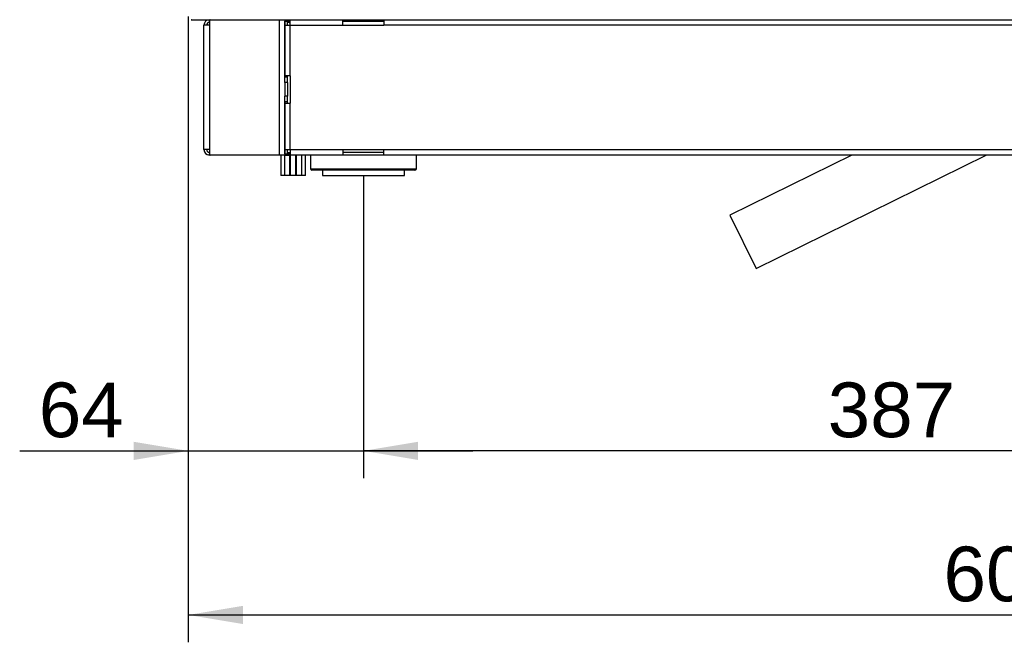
# Model space of a CAD drawing. Header units: millimetres. Extents: x -40 to 419, y 0 to 295.
# Tile 40 of 72: x 185 to 239, y 146 to 180. Entities that reach past the tile are written whole.
import ezdxf
from ezdxf.enums import TextEntityAlignment as Align

# ---------------------------------------------------------------- set-up
doc = ezdxf.new("R2010")
doc.units = ezdxf.units.MM
doc.layers.add('BW4_CTMPLUS_RL', color=7, linetype='Continuous')
doc.layers.add('Standard', color=7, linetype='Continuous')
doc.styles.add('SEACAD_Arial', font='arial.ttf')
doc.dimstyles.new('ISO_(mm)', dxfattribs={"dimtxt": 3, "dimasz": 3, "dimexe": 1.5, "dimexo": 0, "dimgap": 0.75, "dimtad": 1, "dimdec": 0, "dimlfac": 6.666667, "dimtxsty": 'SEACAD_Arial', "dimblk1": '_SE_FILLED', "dimblk2": '_SE_FILLED', "dimsah": 1, "dimcen": 1.5, "dimadec": 0, "dimazin": 0, "dimtfac": 0.5, "dimtmove": 0, "dimatfit": 3, "dimfxl": 1, "dimarcsym": 0})

# ---------------------------------------------------------------- blocks, each defined once
blk = doc.blocks.new('SE1')
at = {"layer": 'BW4_CTMPLUS_RL', "color": 7, "linetype": 'Continuous'}
for p, q in [((194.716, 180.427), (194.701, 180.427)), ((194.716, 180.427), (264.841, 180.427)), ((195.381, 173.302), (195.381, 180.127)), ((195.681, 180.127), (195.381, 180.127)), ((195.681, 180.352), (195.681, 180.427)), ((195.681, 180.352), (195.681, 180.127)), ((195.681, 180.127), (195.681, 173.302)), ((199.521, 173.002), (199.521, 180.427)), ((199.821, 180.427), (199.821, 177.277)), ((199.821, 180.352), (199.971, 180.352)), ((199.821, 180.127), (199.821, 180.352)), ((199.821, 177.352), (199.821, 180.127)), ((199.821, 180.127), (200.121, 180.127)), ((199.971, 180.352), (199.971, 180.427)), ((199.971, 180.127), (199.971, 180.352)), ((199.986, 180.277), (199.971, 180.277)), ((199.986, 180.427), (199.986, 180.277)), ((200.061, 180.277), (199.986, 180.277)), ((200.061, 180.427), (200.061, 180.277)), ((200.061, 180.277), (200.121, 180.277)), ((200.121, 180.127), (200.121, 180.427)), ((200.121, 177.352), (200.121, 180.127)), ((200.121, 180.127), (203.011, 180.127)), ((203.011, 180.127), (203.011, 180.426)), ((203.011, 180.35), (205.261, 180.35)), ((203.011, 180.127), (205.261, 180.127)), ((205.261, 180.426), (205.261, 180.127)), ((261.016, 180.127), (205.261, 180.127)), ((199.821, 177.277), (199.821, 177.352)), ((200.121, 177.352), (199.821, 177.352)), ((199.971, 177.277), (199.821, 177.277)), ((199.821, 176.977), (199.821, 177.277)), ((199.971, 177.277), (199.971, 177.352)), ((199.971, 176.977), (199.971, 177.277)), ((200.121, 177.352), (200.121, 175.852)), ((199.821, 176.977), (199.821, 176.227)), ((199.971, 176.977), (199.821, 176.977)), ((199.971, 176.977), (199.971, 176.227)), ((199.821, 175.927), (199.821, 176.227)), ((199.971, 176.227), (199.821, 176.227)), ((199.971, 175.927), (199.971, 176.227)), ((199.971, 175.927), (199.821, 175.927)), ((199.821, 175.852), (199.821, 175.927)), ((199.821, 175.927), (199.821, 173.002)), ((199.821, 175.852), (200.121, 175.852)), ((199.821, 173.302), (199.821, 175.852)), ((199.971, 175.852), (199.971, 175.927)), ((200.121, 173.302), (200.121, 175.852)), ((195.681, 173.302), (195.381, 173.302)), ((195.681, 173.302), (195.681, 173.077)), ((195.681, 173.002), (195.681, 173.077)), ((195.756, 173.002), (195.681, 173.002)), ((199.521, 173.002), (195.756, 173.002)), ((199.821, 173.002), (199.521, 173.002)), ((199.592, 173.002), (199.592, 171.877)), ((199.794, 173.002), (199.794, 171.877)), ((199.821, 173.302), (200.121, 173.302)), ((199.821, 173.077), (199.821, 173.302)), ((199.821, 173.077), (199.971, 173.077)), ((199.821, 173.002), (199.971, 173.002)), ((199.971, 173.077), (199.971, 173.302)), ((199.986, 173.077), (199.971, 173.077)), ((199.971, 173.002), (199.971, 173.077)), ((199.986, 173.152), (199.986, 173.002)), ((199.986, 173.152), (200.061, 173.152)), ((199.986, 173.002), (200.061, 173.002)), ((200.061, 173.152), (200.121, 173.152)), ((200.061, 173.152), (200.061, 173.002)), ((200.061, 173.002), (200.121, 173.002)), ((200.094, 171.877), (200.094, 173.002)), ((200.121, 173.302), (203.011, 173.302)), ((200.121, 173.302), (200.121, 173.002)), ((200.121, 173.002), (200.121, 171.877)), ((203.011, 173.002), (200.121, 173.002)), ((200.421, 171.877), (200.421, 173.002)), ((200.448, 173.002), (200.448, 171.877)), ((200.748, 171.877), (200.748, 173.002)), ((200.95, 171.877), (200.95, 173.002)), ((201.221, 173.002), (201.234, 172.25)), ((203.011, 173.302), (205.261, 173.302)), ((203.011, 173.302), (203.011, 173.002)), ((205.261, 173.152), (203.011, 173.152)), ((205.261, 173.002), (203.011, 173.002)), ((205.261, 173.302), (261.016, 173.302)), ((205.261, 173.002), (205.261, 173.302)), ((261.016, 173.002), (205.261, 173.002)), ((207.039, 172.25), (207.052, 173.002)), ((230.945, 173.002), (224.246, 169.705)), ((225.683, 166.785), (238.318, 173.002)), ((199.794, 171.877), (199.592, 171.877)), ((200.094, 171.877), (199.794, 171.877)), ((200.421, 171.877), (200.121, 171.877)), ((200.748, 171.877), (200.448, 171.877)), ((200.95, 171.877), (200.748, 171.877)), ((201.234, 172.25), (207.039, 172.25)), ((206.964, 172.177), (201.309, 172.177)), ((201.886, 172.177), (201.886, 171.877)), ((201.886, 171.877), (206.386, 171.877)), ((206.386, 171.877), (206.386, 172.177)), ((224.246, 169.705), (225.683, 166.785))]:
    blk.add_line(p, q, dxfattribs=at)
for centre, radius, start, end in [((194.701, 180.607), 0.18, 265.2198, 270), ((194.716, 180.607), 0.18, 265.2198, 270), ((195.681, 180.127), 0.3, 90, 180), ((195.681, 180.127), 0.15, 90, 180), ((195.756, 180.352), 0.075, 90, 180), ((195.681, 173.302), 0.3, 180, 270), ((195.681, 173.302), 0.15, 180, 270), ((195.756, 173.077), 0.075, 180, 270), ((201.309, 172.252), 0.075, 181, 270), ((206.964, 172.252), 0.075, 270, 359)]:
    blk.add_arc(centre, radius, start, end, dxfattribs=at)
blk = doc.blocks.new('DMBLK68')
at = {"layer": 'Standard', "linetype": 'Continuous'}
for points in [[(191.521, 156.277), (194.521, 156.777), (191.521, 157.277)], [(207.136, 156.277), (207.136, 157.277), (204.136, 156.777)]]:
    blk.add_hatch(color=7, dxfattribs=at).paths.add_polyline_path(points)
at = {"layer": 'Standard', "color": 7, "linetype": 'Continuous'}
for p, q in [((194.521, 180.607), (194.521, 155.277)), ((204.136, 171.877), (204.136, 155.277)), ((185.266, 156.777), (210.136, 156.777))]:
    blk.add_line(p, q, dxfattribs=at)
at = {"layer": 'Standard', "color": 7, "linetype": 'Continuous', "style": 'SEACAD_Arial'}
blk.add_text('64', height=3, dxfattribs=at).set_placement((186.316, 160.527), align=Align.TOP_LEFT)
blk = doc.blocks.new('_SE_FILLED')
at = {"color": 0}
blk.add_line((0, 0), (-1, 0), dxfattribs=at)
blk.add_solid([(0, 0), (-1, -0.1665), (-1, 0.1665), (0, 0)], dxfattribs=at)
blk = doc.blocks.new('DMBLK69')
at = {"layer": 'Standard', "linetype": 'Continuous'}
for points in [[(207.136, 156.277), (207.136, 157.277), (204.136, 156.777)], [(259.141, 156.277), (262.141, 156.777), (259.141, 157.277)]]:
    blk.add_hatch(color=7, dxfattribs=at).paths.add_polyline_path(points)
at = {"layer": 'Standard', "color": 7, "linetype": 'Continuous'}
for p, q in [((204.136, 171.877), (204.136, 155.277)), ((262.141, 171.877), (262.141, 155.277)), ((262.141, 156.777), (204.136, 156.777))]:
    blk.add_line(p, q, dxfattribs=at)
at = {"layer": 'Standard', "color": 7, "linetype": 'Continuous', "style": 'SEACAD_Arial'}
blk.add_text('387', height=3, dxfattribs=at).set_placement((229.617, 160.527), align=Align.TOP_LEFT)
blk = doc.blocks.new('DMBLK70')
at = {"layer": 'Standard', "linetype": 'Continuous'}
for points in [[(197.521, 147.277), (197.521, 148.277), (194.521, 147.777)], [(281.468, 147.277), (284.468, 147.777), (281.468, 148.277)]]:
    blk.add_hatch(color=7, dxfattribs=at).paths.add_polyline_path(points)
at = {"layer": 'Standard', "color": 7, "linetype": 'Continuous'}
for p, q in [((284.468, 185.656), (284.468, 146.277)), ((194.521, 180.607), (194.521, 146.277)), ((194.521, 147.777), (284.468, 147.777))]:
    blk.add_line(p, q, dxfattribs=at)
at = {"layer": 'Standard', "color": 7, "linetype": 'Continuous', "style": 'SEACAD_Arial'}
blk.add_text('600', height=3, dxfattribs=at).set_placement((235.973, 151.527), align=Align.TOP_LEFT)

msp = doc.modelspace()

# ---------------------------------------------------------------- block references
at = {"layer": 'Standard'}
msp.add_blockref('SE1', (0, 0), dxfattribs=at)

# ---------------------------------------------------------------- dimensions: what is measured, and where the dimension line sits
at = {"layer": 'Standard', "color": 7, "linetype": 'Continuous'}
for base, p1, p2, picture, middle in [((204.1364, 156.7774), (194.5214, 219.2467), (204.1364, 171.8767), 'DMBLK68', (192.0621, 156.7774)), ((284.4685, 147.7774), (194.5214, 219.2467), (284.4685, 185.6565), 'DMBLK70', (239.495, 147.7774)), ((204.1364, 156.7774), (262.1414, 171.8767), (204.1364, 171.8767), 'DMBLK69', (233.1389, 156.7774))]:
    dim = msp.add_linear_dim(base=base, p1=p1, p2=p2, text='\\A1;<>', dimstyle='ISO_(mm)', dxfattribs=at)
    dim.commit()
    dim.dimension.update_dxf_attribs({"geometry": picture, "text_midpoint": middle, "dimtype": 160})

doc.saveas('drawing.dxf')
